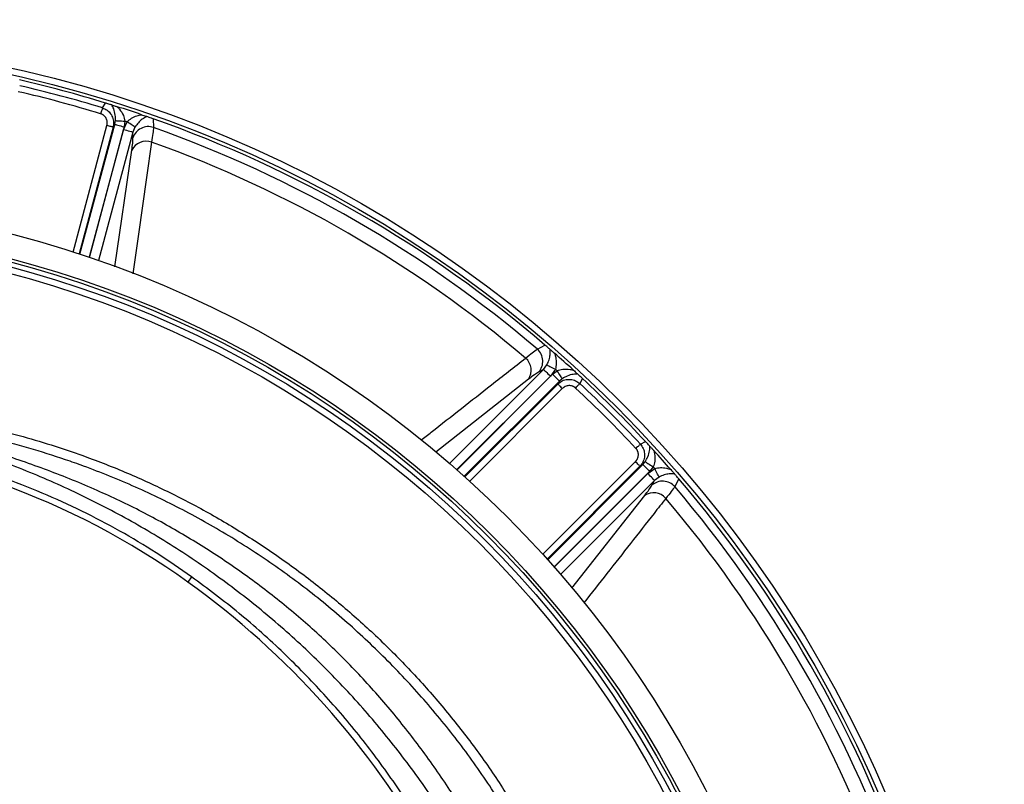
# Model space of a CAD drawing. Header units: millimetres. Extents: x 1200 to 2600, y 1259 to 2659.
# Tile 13 of 15: x 1986 to 2294, y 2114 to 2353. Entities that reach past the tile are written whole.
import ezdxf

# ---------------------------------------------------------------- set-up
doc = ezdxf.new("R2010")
doc.units = ezdxf.units.MM

msp = doc.modelspace()

# ---------------------------------------------------------------- linework, layer by layer
at = {"color": 7, "linetype": 'Continuous', "lineweight": 25}
for p, q in [((2011.9, 2325.53), (2012.85, 2327.05)), ((2027.78, 2322.13), (2027.85, 2319.41)), ((2015.76, 2320.39), (2015.21, 2319.51)), ((2015.76, 2320.39), (2015.97, 2321.54)), ((2018.51, 2318.71), (2019.61, 2321.17)), ((2018.93, 2321.39), (2018.65, 2319.62)), ((2022.08, 2319.55), (2021.4, 2317.94)), ((2021.44, 2316.18), (2021.4, 2317.94)), ((2147.92, 2250.09), (2150.3, 2251.39)), ((2149.87, 2243.77), (2150.93, 2245.17)), ((2149.87, 2243.77), (2148.32, 2242.92)), ((2153.56, 2243.83), (2151.98, 2241.65)), ((2152.7, 2242.23), (2154.09, 2243.36)), ((2154.32, 2239.19), (2154.81, 2240.11)), ((2155.71, 2240.86), (2154.81, 2240.11)), ((2162.04, 2240.92), (2161.19, 2239.34)), ((2180.14, 2220.39), (2181.72, 2221.23)), ((2180.92, 2214.01), (2181.67, 2214.9)), ((2180.92, 2214.01), (2180, 2213.51)), ((2182.46, 2211.18), (2184.63, 2212.76)), ((2184.16, 2213.29), (2183.03, 2211.89)), ((2183.72, 2207.52), (2184.57, 2209.06)), ((2185.97, 2210.12), (2184.57, 2209.06)), ((2192.2, 2209.5), (2190.9, 2207.11)), ((2039.8, 2178.93), (2038.61, 2177.27))]:
    msp.add_line(p, q, dxfattribs=at)
at = {"color": 1, "linetype": 'Continuous', "lineweight": 25}
for p, q in [((2002.69, 2280.46), (2013.29, 2320.02)), ((2015.21, 2319.51), (2004.59, 2279.85)), ((2004.87, 2279.75), (2015.76, 2320.39)), ((2018.65, 2319.62), (2007.71, 2278.81)), ((2007.81, 2278.77), (2018.51, 2318.71)), ((2021.4, 2317.94), (2010.65, 2277.8)), ((2015.81, 2275.83), (2021.09, 2312.3)), ((2120.49, 2214.39), (2149.87, 2243.77)), ((2122.82, 2212.35), (2152.7, 2242.23)), ((2145.14, 2240.68), (2116.16, 2217.84)), ((2151.98, 2241.65), (2122.74, 2212.42)), ((2154.81, 2240.11), (2125.06, 2210.36)), ((2125.28, 2210.16), (2154.32, 2239.19)), ((2155.73, 2237.79), (2126.76, 2208.82)), ((2149.63, 2185.96), (2178.59, 2214.92)), ((2180, 2213.51), (2150.97, 2184.48)), ((2151.17, 2184.26), (2180.92, 2214.01)), ((2183.03, 2211.89), (2153.15, 2182.02)), ((2153.22, 2181.94), (2182.46, 2211.18)), ((2184.57, 2209.06), (2155.19, 2179.68)), ((2158.65, 2175.36), (2181.49, 2204.34))]:
    msp.add_line(p, q, dxfattribs=at)
at = {"color": 7, "linetype": 'Continuous', "lineweight": 25, "flags": 128}
for points in [[(2011.9, 2325.53), (2011.87, 2325.42), (2011.82, 2325.27), (2011.76, 2325.07), (2011.69, 2324.84), (2011.61, 2324.58), (2011.52, 2324.3), (2011.43, 2324), (2011.34, 2323.7)], [(2015.21, 2319.51), (2015.15, 2319.52), (2015.02, 2319.56), (2014.84, 2319.61), (2014.59, 2319.67), (2014.31, 2319.75), (2013.99, 2319.83), (2013.65, 2319.93), (2013.29, 2320.02)], [(2015.76, 2320.39), (2015.86, 2320.36), (2016.05, 2320.31), (2016.33, 2320.24), (2016.69, 2320.14), (2017.12, 2320.03), (2017.6, 2319.9), (2018.11, 2319.76), (2018.65, 2319.62)], [(2015.97, 2321.54), (2016.09, 2321.54), (2016.3, 2321.53), (2016.6, 2321.51), (2016.97, 2321.49), (2017.4, 2321.47), (2017.88, 2321.44), (2018.4, 2321.42), (2018.93, 2321.39)], [(2022.08, 2319.55), (2021.97, 2319.63), (2021.78, 2319.75), (2021.53, 2319.91), (2021.22, 2320.11), (2020.86, 2320.35), (2020.47, 2320.61), (2020.04, 2320.88), (2019.61, 2321.17)], [(2021.4, 2317.94), (2021.3, 2317.96), (2021.11, 2318.01), (2020.83, 2318.09), (2020.47, 2318.19), (2020.04, 2318.3), (2019.56, 2318.43), (2019.05, 2318.57), (2018.51, 2318.71)], [(2150.93, 2245.17), (2151.05, 2245.1), (2151.24, 2245), (2151.51, 2244.87), (2151.84, 2244.7), (2152.22, 2244.51), (2152.65, 2244.29), (2153.1, 2244.07), (2153.56, 2243.83)], [(2149.87, 2243.77), (2149.94, 2243.7), (2150.08, 2243.56), (2150.28, 2243.35), (2150.55, 2243.09), (2150.86, 2242.77), (2151.21, 2242.42), (2151.59, 2242.04), (2151.98, 2241.65)], [(2154.81, 2240.11), (2154.74, 2240.18), (2154.6, 2240.32), (2154.39, 2240.53), (2154.13, 2240.79), (2153.82, 2241.11), (2153.46, 2241.46), (2153.09, 2241.83), (2152.7, 2242.23)], [(2155.71, 2240.86), (2155.64, 2240.97), (2155.52, 2241.15), (2155.36, 2241.4), (2155.16, 2241.71), (2154.92, 2242.07), (2154.66, 2242.48), (2154.38, 2242.91), (2154.09, 2243.36)], [(2155.73, 2237.79), (2155.46, 2238.05), (2155.21, 2238.3), (2154.98, 2238.53), (2154.77, 2238.74), (2154.59, 2238.92), (2154.46, 2239.05), (2154.36, 2239.15), (2154.32, 2239.19)], [(2161.19, 2239.34), (2161.12, 2239.25), (2161.01, 2239.14), (2160.87, 2238.99), (2160.7, 2238.81), (2160.52, 2238.61), (2160.32, 2238.4), (2160.1, 2238.17), (2159.89, 2237.93)], [(2180.14, 2220.39), (2180.06, 2220.31), (2179.94, 2220.2), (2179.79, 2220.06), (2179.61, 2219.9), (2179.42, 2219.71), (2179.2, 2219.51), (2178.97, 2219.3), (2178.74, 2219.08)], [(2180, 2213.51), (2179.95, 2213.56), (2179.86, 2213.65), (2179.72, 2213.79), (2179.54, 2213.97), (2179.34, 2214.18), (2179.1, 2214.41), (2178.85, 2214.66), (2178.59, 2214.92)], [(2181.67, 2214.9), (2181.77, 2214.83), (2181.95, 2214.72), (2182.2, 2214.56), (2182.51, 2214.35), (2182.88, 2214.12), (2183.28, 2213.86), (2183.71, 2213.58), (2184.16, 2213.29)], [(2180.92, 2214.01), (2180.99, 2213.93), (2181.13, 2213.79), (2181.33, 2213.59), (2181.6, 2213.33), (2181.91, 2213.01), (2182.26, 2212.66), (2182.64, 2212.28), (2183.03, 2211.89)], [(2184.57, 2209.06), (2184.5, 2209.13), (2184.36, 2209.27), (2184.15, 2209.48), (2183.89, 2209.74), (2183.58, 2210.06), (2183.23, 2210.41), (2182.85, 2210.78), (2182.46, 2211.18)], [(2185.97, 2210.12), (2185.91, 2210.24), (2185.81, 2210.44), (2185.67, 2210.71), (2185.51, 2211.04), (2185.31, 2211.42), (2185.1, 2211.84), (2184.87, 2212.29), (2184.63, 2212.76)]]:
    msp.add_lwpolyline(points, dxfattribs=at)
at = {"color": 7, "linetype": 'Continuous', "lineweight": 25}
for radius in [700, 600, 595, 593.6, 575, 388, 386, 337.5, 330, 329, 327.5, 325.5]:
    msp.add_circle((1899.82, 1959.02), radius, dxfattribs=at)
for centre, radius, start, end in [((1899.82, 1959.02), 385, 72.9279, 77.0721), ((1899.82, 1959.02), 383.27, 72.9968, 77.0032), ((1899.82, 1959.02), 381.35, 72.9968, 77.0032), ((1899.82, 1959.02), 385, 71.1679, 72.3519), ((1899.82, 1959.02), 385, 49.4128, 70.5872), ((1899.82, 1959.02), 381.45, 71.6979, 71.8048), ((2026.24, 2314.63), 5.05, 71.372, 162.0938), ((1899.82, 1959.02), 382.46, 49.5579, 70.4421), ((2025.56, 2310.17), 4.95, 69.8712, 154.5111), ((1899.82, 1959.02), 377.94, 49.7071, 70.2929), ((2144.58, 2246.3), 5.05, 317.9062, 48.6282), ((1899.82, 1959.02), 385, 47.6481, 48.8321), ((2141.06, 2243.49), 4.95, 325.4879, 50.1297), ((1899.82, 1959.02), 381.45, 48.1952, 48.3021), ((1899.82, 1959.02), 383.27, 42.9968, 47.0032), ((1899.82, 1959.02), 385, 42.9279, 47.0721), ((1899.82, 1959.02), 381.35, 42.9968, 47.0032), ((1899.82, 1983.93), 238, 54.3289, 86.455), ((1899.82, 1959.02), 385, 41.1679, 42.3519), ((1899.82, 1959.02), 381.45, 41.6979, 41.8048), ((2187.11, 2203.77), 5.05, 41.3718, 132.0938), ((1899.82, 1959.02), 385, 19.4128, 40.5872), ((2184.29, 2200.26), 4.95, 39.8703, 124.5121), ((1899.82, 1959.02), 382.46, 19.5579, 40.4421), ((1899.82, 1959.02), 377.94, 19.7071, 40.2929), ((1885.24, 1963.62), 263, 29.3111, 54.3289)]:
    msp.add_arc(centre, radius, start, end, dxfattribs=at)
for points, knots in [([(2011.9, 2325.53), (2012.4, 2325.32), (2013.4, 2324.9), (2014.53, 2323.7), (2015.25, 2322.23), (2015.45, 2320.76), (2015.28, 2319.87), (2015.21, 2319.51)], [0, 0, 0, 0, 0.2127476, 0.4251844, 0.6372614, 0.8538349, 1, 1, 1, 1]), ([(2014.84, 2326.44), (2014.71, 2326.47), (2014.43, 2326.56), (2013.92, 2326.72), (2013.36, 2326.9), (2012.99, 2327.01), (2012.85, 2327.05)], [0, 0, 0, 0, 0.247098, 0.560268, 0.827292, 1, 1, 1, 1]), ([(2015.97, 2321.54), (2015.96, 2322.13), (2015.96, 2323.51), (2015.49, 2325.14), (2015.04, 2326.04), (2014.84, 2326.44)], [0, 0, 0, 0, 0.294661, 0.68643, 1, 1, 1, 1]), ([(2014.84, 2326.44), (2014.95, 2326.4), (2015.17, 2326.33), (2015.76, 2326.15), (2016.23, 2326), (2016.54, 2325.9)], [0, 0, 0, 0, 0.256501, 0.511786, 1, 1, 1, 1]), ([(2016.54, 2325.9), (2016.78, 2325.64), (2017.51, 2324.84), (2018.5, 2323.38), (2018.8, 2321.99), (2018.93, 2321.39)], [0, 0, 0, 0, 0.215046, 0.662831, 1, 1, 1, 1]), ([(2013.29, 2320.02), (2013.3, 2320.08), (2013.33, 2320.18), (2013.36, 2320.35), (2013.38, 2320.51), (2013.4, 2320.67), (2013.4, 2320.84), (2013.4, 2321), (2013.37, 2321.3), (2013.29, 2321.73), (2013.07, 2322.27), (2012.76, 2322.76), (2012.42, 2323.1), (2012.12, 2323.33), (2011.87, 2323.48), (2011.61, 2323.61), (2011.43, 2323.67), (2011.34, 2323.7)], [0, 0, 0, 0, 0.036267, 0.072224, 0.107969, 0.143596, 0.179203, 0.21489, 0.250752, 0.376042, 0.500305, 0.625425, 0.749885, 0.812686, 0.874882, 0.937108, 1, 1, 1, 1]), ([(2019.61, 2321.17), (2020.06, 2321.58), (2021, 2322.43), (2022.59, 2323.08), (2023.63, 2323.31), (2024.1, 2323.41)], [0, 0, 0, 0, 0.34017, 0.706467, 1, 1, 1, 1]), ([(2025.75, 2322.84), (2025.29, 2322.58), (2024.43, 2322.11), (2023.14, 2321.02), (2022.43, 2320.03), (2022.08, 2319.55)], [0, 0, 0, 0, 0.379357, 0.701291, 1, 1, 1, 1]), ([(2024.1, 2323.41), (2024.35, 2323.32), (2024.8, 2323.17), (2025.39, 2322.97), (2025.64, 2322.88), (2025.75, 2322.84)], [0, 0, 0, 0, 0.411337, 0.728097, 1, 1, 1, 1]), ([(2027.78, 2322.13), (2027.59, 2322.2), (2027.13, 2322.36), (2026.41, 2322.61), (2026, 2322.75), (2025.75, 2322.84)], [0, 0, 0, 0, 0.23387, 0.548253, 1, 1, 1, 1]), ([(2027.85, 2319.41), (2027.82, 2318.84), (2027.74, 2317.69), (2027.43, 2315.79), (2027.27, 2314.82)], [0, 0, 0, 0, 0.492648, 1, 1, 1, 1]), ([(2021.09, 2312.3), (2021.2, 2313.1), (2021.41, 2314.7), (2021.43, 2315.68), (2021.44, 2316.18)], [0, 0, 0, 0, 0.492682, 1, 1, 1, 1]), ([(2151.93, 2249.99), (2151.81, 2250.1), (2151.56, 2250.32), (2151.12, 2250.7), (2150.68, 2251.07), (2150.4, 2251.31), (2150.3, 2251.39)], [0, 0, 0, 0, 0.289366, 0.597332, 0.852863, 1, 1, 1, 1]), ([(2144.23, 2247.29), (2144.97, 2247.9), (2146.46, 2249.13), (2147.43, 2249.77), (2147.92, 2250.09)], [0, 0, 0, 0, 0.492649, 1, 1, 1, 1]), ([(2150.93, 2245.17), (2151.17, 2245.7), (2151.67, 2246.82), (2151.96, 2248.48), (2151.94, 2249.46), (2151.93, 2249.99)], [0, 0, 0, 0, 0.298708, 0.620642, 1, 1, 1, 1]), ([(2151.93, 2249.99), (2152.02, 2249.91), (2152.2, 2249.75), (2152.67, 2249.35), (2153.03, 2249.04), (2153.25, 2248.84)], [0, 0, 0, 0, 0.266223, 0.531199, 1, 1, 1, 1]), ([(2153.25, 2248.84), (2153.4, 2248.39), (2153.72, 2247.37), (2153.96, 2245.66), (2153.69, 2244.43), (2153.56, 2243.83)], [0, 0, 0, 0, 0.293532, 0.659834, 1, 1, 1, 1]), ([(2148.32, 2242.92), (2147.91, 2242.67), (2147.07, 2242.17), (2145.79, 2241.18), (2145.14, 2240.68)], [0, 0, 0, 0, 0.492666, 1, 1, 1, 1]), ([(2154.09, 2243.36), (2154.67, 2243.54), (2156.03, 2243.98), (2157.78, 2243.85), (2158.84, 2243.62), (2159.19, 2243.54)], [0, 0, 0, 0, 0.337163, 0.784951, 1, 1, 1, 1]), ([(2160.51, 2242.34), (2160.06, 2242.31), (2159.06, 2242.25), (2157.41, 2241.84), (2156.22, 2241.16), (2155.71, 2240.86)], [0, 0, 0, 0, 0.313571, 0.705341, 1, 1, 1, 1]), ([(2159.19, 2243.54), (2159.39, 2243.36), (2159.74, 2243.04), (2160.21, 2242.6), (2160.41, 2242.42), (2160.51, 2242.34)], [0, 0, 0, 0, 0.41217, 0.721425, 1, 1, 1, 1]), ([(2162.04, 2240.92), (2161.89, 2241.06), (2161.55, 2241.37), (2161, 2241.88), (2160.69, 2242.16), (2160.51, 2242.34)], [0, 0, 0, 0, 0.231747, 0.535709, 1, 1, 1, 1]), ([(2154.32, 2239.19), (2154.77, 2239.56), (2155.67, 2240.29), (2157.39, 2240.72), (2159.11, 2240.57), (2160.39, 2240.01), (2161, 2239.5), (2161.19, 2239.34)], [0, 0, 0, 0, 0.2282487, 0.4588084, 0.6840068, 0.9010821, 1, 1, 1, 1]), ([(2159.89, 2237.93), (2159.84, 2237.97), (2159.76, 2238.04), (2159.63, 2238.15), (2159.5, 2238.24), (2159.36, 2238.33), (2159.21, 2238.4), (2159.06, 2238.47), (2158.78, 2238.58), (2158.36, 2238.69), (2157.78, 2238.72), (2157.21, 2238.64), (2156.75, 2238.49), (2156.41, 2238.31), (2156.17, 2238.16), (2155.94, 2237.99), (2155.8, 2237.85), (2155.73, 2237.79)], [0, 0, 0, 0, 0.036141, 0.071976, 0.107622, 0.143198, 0.178824, 0.214619, 0.250701, 0.375166, 0.500292, 0.62459, 0.749917, 0.812387, 0.874546, 0.936912, 1, 1, 1, 1]), ([(2128.77, 2098.69), (2127.62, 2100.73), (2123.92, 2107.32), (2116.83, 2117.99), (2107.55, 2130.67), (2097.49, 2142.74), (2086.8, 2154.1), (2075.47, 2164.67), (2063.55, 2174.46), (2051, 2183.54), (2037.9, 2191.85), (2024.32, 2199.37), (2009.93, 2206.21), (1994.77, 2212.36), (1978.87, 2217.84), (1962.66, 2222.42), (1946.21, 2226.05), (1934.43, 2227.93), (1928.17, 2228.68), (1927.47, 2228.76)], [0, 0, 0, 0, 0.028624, 0.092527, 0.156406, 0.22016, 0.28371, 0.345658, 0.407843, 0.470155, 0.532473, 0.594671, 0.656629, 0.723531, 0.790614, 0.857737, 0.92478, 0.991649, 1, 1, 1, 1]), ([(1966.85, 2227.52), (1970.24, 2226.82), (1977.04, 2225.41), (1987.13, 2222.8), (1997.14, 2219.81), (2008.34, 2215.97), (2020.62, 2211.09), (2033.84, 2204.97), (2046.84, 2198.06), (2059.54, 2190.35), (2071.9, 2181.85), (2083.65, 2172.76), (2094.76, 2163.1), (2105.21, 2152.94), (2115.18, 2142.12), (2124.61, 2130.63), (2133.5, 2118.55), (2138.83, 2110.09), (2141.49, 2105.86)], [0, 0, 0, 0, 0.047479, 0.094957, 0.142732, 0.190508, 0.256983, 0.32351, 0.389985, 0.458391, 0.526854, 0.595261, 0.661734, 0.728258, 0.794731, 0.863135, 0.931595, 1, 1, 1, 1]), ([(2039.8, 2178.93), (2036.14, 2181.46), (2028.83, 2186.52), (2017.36, 2193.33), (2005.44, 2199.6), (1993.06, 2205.23), (1980.26, 2210.19), (1967.34, 2214.37), (1954.35, 2217.78), (1941.29, 2220.45), (1928.06, 2222.43), (1919.13, 2223.15), (1914.66, 2223.5)], [0, 0, 0, 0, 0.099062, 0.198201, 0.297264, 0.399204, 0.501226, 0.603166, 0.701766, 0.800366, 0.900181, 1, 1, 1, 1]), ([(2123.26, 2096.41), (2121.25, 2099.83), (2116.12, 2108.55), (2106.62, 2121.83), (2094.99, 2136.27), (2082.32, 2149.89), (2068.75, 2162.66), (2054.31, 2174.5), (2039.07, 2185.39), (2023.11, 2195.24), (2006.49, 2204.05), (1989.29, 2211.72), (1971.62, 2218.34), (1959.5, 2221.76), (1953.44, 2223.47)], [0, 0, 0, 0, 0.055365, 0.14124, 0.227117, 0.312992, 0.398869, 0.484744, 0.570621, 0.656496, 0.742373, 0.828248, 0.914123, 1, 1, 1, 1]), ([(2138.94, 2104.31), (2135.81, 2109.23), (2129.55, 2119.1), (2118.9, 2133.06), (2107.41, 2146.35), (2095.05, 2158.81), (2081.9, 2170.4), (2067.98, 2181.05), (2053.35, 2190.75), (2038.09, 2199.47), (2022.31, 2207.14), (2009.61, 2212.28), (1998.45, 2216.22), (1988.89, 2219.21), (1977.53, 2222.24), (1969.94, 2223.81), (1966.27, 2224.58)], [0, 0, 0, 0, 0.080763, 0.161801, 0.242933, 0.32397, 0.404731, 0.485494, 0.566534, 0.647666, 0.728705, 0.809469, 0.837176, 0.892662, 0.948147, 1, 1, 1, 1]), ([(2180.14, 2220.39), (2180.47, 2219.96), (2181.12, 2219.09), (2181.51, 2217.49), (2181.39, 2215.86), (2180.84, 2214.48), (2180.24, 2213.79), (2180, 2213.51)], [0, 0, 0, 0, 0.212748, 0.425183, 0.637262, 0.853834, 1, 1, 1, 1]), ([(2183.14, 2219.7), (2183.05, 2219.8), (2182.85, 2220.02), (2182.49, 2220.41), (2182.09, 2220.84), (2181.83, 2221.12), (2181.72, 2221.23)], [0, 0, 0, 0, 0.247096, 0.560266, 0.827287, 1, 1, 1, 1]), ([(2178.59, 2214.92), (2178.63, 2214.96), (2178.71, 2215.04), (2178.81, 2215.17), (2178.91, 2215.3), (2179.01, 2215.43), (2179.09, 2215.57), (2179.17, 2215.72), (2179.3, 2215.99), (2179.45, 2216.41), (2179.53, 2216.98), (2179.5, 2217.55), (2179.38, 2218.02), (2179.23, 2218.37), (2179.09, 2218.63), (2178.93, 2218.87), (2178.8, 2219.01), (2178.74, 2219.08)], [0, 0, 0, 0, 0.036267, 0.072224, 0.107969, 0.143596, 0.179203, 0.21489, 0.250752, 0.376042, 0.500305, 0.625425, 0.749885, 0.812686, 0.874882, 0.937108, 1, 1, 1, 1]), ([(2181.67, 2214.9), (2181.96, 2215.41), (2182.64, 2216.61), (2183.05, 2218.25), (2183.11, 2219.26), (2183.14, 2219.7)], [0, 0, 0, 0, 0.294659, 0.686429, 1, 1, 1, 1]), ([(2183.14, 2219.7), (2183.22, 2219.62), (2183.37, 2219.45), (2183.79, 2218.99), (2184.13, 2218.63), (2184.34, 2218.39)], [0, 0, 0, 0, 0.256507, 0.51179, 1, 1, 1, 1]), ([(2184.34, 2218.39), (2184.42, 2218.04), (2184.66, 2216.98), (2184.78, 2215.23), (2184.35, 2213.87), (2184.16, 2213.29)], [0, 0, 0, 0, 0.215049, 0.662837, 1, 1, 1, 1]), ([(2184.63, 2212.76), (2185.23, 2212.89), (2186.47, 2213.15), (2188.18, 2212.92), (2189.19, 2212.59), (2189.64, 2212.45)], [0, 0, 0, 0, 0.340166, 0.706468, 1, 1, 1, 1]), ([(2190.79, 2211.13), (2190.26, 2211.14), (2189.28, 2211.16), (2187.62, 2210.86), (2186.51, 2210.36), (2185.97, 2210.12)], [0, 0, 0, 0, 0.379358, 0.701292, 1, 1, 1, 1]), ([(2189.64, 2212.45), (2189.82, 2212.25), (2190.13, 2211.9), (2190.54, 2211.42), (2190.71, 2211.22), (2190.79, 2211.13)], [0, 0, 0, 0, 0.4113315, 0.7281021, 1, 1, 1, 1]), ([(2192.2, 2209.5), (2192.06, 2209.66), (2191.74, 2210.03), (2191.25, 2210.6), (2190.96, 2210.93), (2190.79, 2211.13)], [0, 0, 0, 0, 0.233872, 0.548254, 1, 1, 1, 1]), ([(2181.49, 2204.34), (2181.98, 2204.97), (2182.96, 2206.26), (2183.47, 2207.1), (2183.72, 2207.52)], [0, 0, 0, 0, 0.492682, 1, 1, 1, 1]), ([(2190.9, 2207.11), (2190.58, 2206.64), (2189.94, 2205.68), (2188.72, 2204.19), (2188.1, 2203.43)], [0, 0, 0, 0, 0.492648, 1, 1, 1, 1]), ([(2116.39, 2093.21), (2115.32, 2095.18), (2111.41, 2102.4), (2103.55, 2114.26), (2092.91, 2128.7), (2081.27, 2142.35), (2068.56, 2155.36), (2054.81, 2167.7), (2044.8, 2175.19), (2039.8, 2178.93)], [0, 0, 0, 0, 0.0579728, 0.2127018, 0.367609, 0.5223363, 0.6765365, 0.8382693, 1, 1, 1, 1])]:
    msp.add_open_spline(points, degree=3, knots=knots, dxfattribs=at)
at = {"color": 1, "linetype": 'Continuous', "lineweight": 25}
for points, knots in [([(2027.27, 2314.82), (2026.99, 2312.86), (2025.59, 2303.03), (2023.64, 2289.31), (2021.96, 2277.55), (2021.41, 2273.67)], [0, 0, 0, 0, 0.143549, 0.717745, 1, 1, 1, 1]), ([(2111.54, 2221.66), (2112.61, 2222.49), (2119.95, 2228.25), (2130.85, 2236.8), (2140.67, 2244.5), (2144.23, 2247.29)], [0, 0, 0, 0, 0.097928, 0.672474, 1, 1, 1, 1]), ([(2188.1, 2203.43), (2186.87, 2201.87), (2180.74, 2194.05), (2172.2, 2183.16), (2164.87, 2173.81), (2162.45, 2170.73)], [0, 0, 0, 0, 0.14359, 0.717953, 1, 1, 1, 1])]:
    msp.add_open_spline(points, degree=3, knots=knots, dxfattribs=at)

doc.saveas('drawing.dxf')
